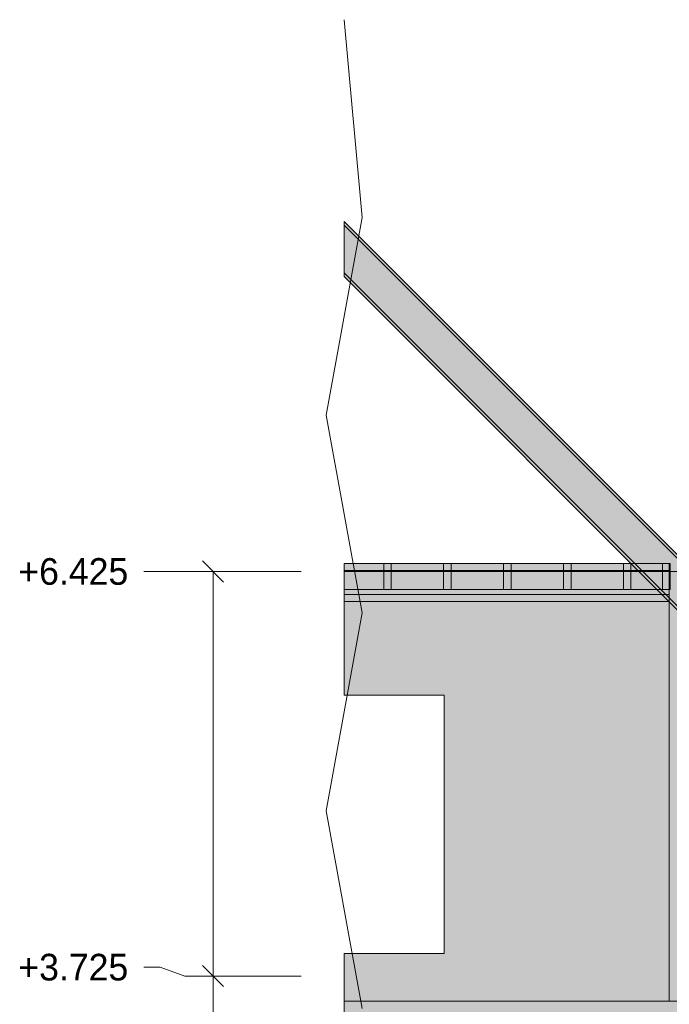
# Model space of a CAD drawing. Header units: millimetres. Extents: x 17 to 413, y 4 to 292.
# Tile 4 of 69: x 70 to 105, y 105 to 158. Entities that reach past the tile are written whole.
import ezdxf

# ---------------------------------------------------------------- set-up
doc = ezdxf.new("R2010")
doc.units = ezdxf.units.MM
for name, color, linetype in [('FILL-WHITE', 7, 'Continuous'), ('LINE-CORE', 7, 'Continuous'), ('LINE-INK', 7, 'Continuous'), ('TEXT-INK', 7, 'Continuous')]:
    doc.layers.add(name, color=color, linetype=linetype)

msp = doc.modelspace()

# ---------------------------------------------------------------- hatches: boundary and pattern name
at = {"layer": 'FILL-WHITE', "true_color": 0xffffff}
h = msp.add_hatch(color=256, dxfattribs=at)
h.dxf.hatch_style = 1
h.paths.add_polyline_path([(108.619, 126.235), (108.521, 126.137), (87.726, 146.932), (87.726, 147.128)])
h = msp.add_hatch(color=256, dxfattribs=at)
h.dxf.hatch_style = 1
h.paths.add_polyline_path([(108.619, 126.235), (108.521, 126.137), (87.726, 146.932), (87.726, 147.128)])
h = msp.add_hatch(color=256, dxfattribs=at)
h.dxf.hatch_style = 1
h.paths.add_polyline_path([(108.619, 126.235), (108.619, 126.235), (108.619, 126.235), (108.619, 126.235), (108.619, 126.235), (108.521, 126.137), (87.726, 146.932), (87.726, 147.128)])
h = msp.add_hatch(color=256, dxfattribs=at)
h.dxf.hatch_style = 1
h.paths.add_polyline_path([(108.619, 126.235), (108.619, 126.235), (108.619, 126.235), (108.619, 126.235), (108.619, 126.235), (108.521, 126.137), (87.726, 146.932), (87.726, 147.128)])
h = msp.add_hatch(color=256, dxfattribs=at)
h.dxf.hatch_style = 1
h.paths.add_polyline_path([(108.619, 126.235), (108.619, 126.235), (108.619, 126.235), (108.619, 126.235), (108.619, 126.235), (108.521, 126.137), (87.726, 146.932), (87.726, 147.128)])
h = msp.add_hatch(color=256, dxfattribs=at)
h.dxf.hatch_style = 1
h.paths.add_polyline_path([(108.619, 126.235), (108.619, 126.235), (108.619, 126.235), (108.619, 126.235), (108.619, 126.235), (108.521, 126.137), (87.726, 146.932), (87.726, 147.128)])
h = msp.add_hatch(color=256, dxfattribs=at)
h.dxf.hatch_style = 1
h.paths.add_polyline_path([(108.521, 126.137), (107.244, 124.86), (87.726, 144.378), (87.726, 146.932)])
h = msp.add_hatch(color=256, dxfattribs=at)
h.dxf.hatch_style = 1
h.paths.add_polyline_path([(108.521, 126.137), (107.244, 124.86), (87.726, 144.378), (87.726, 146.932)])
h = msp.add_hatch(color=256, dxfattribs=at)
h.dxf.hatch_style = 1
h.paths.add_polyline_path([(108.521, 126.137), (108.521, 126.137), (107.244, 124.86), (87.726, 144.378), (87.726, 146.932)])
h = msp.add_hatch(color=256, dxfattribs=at)
h.dxf.hatch_style = 1
h.paths.add_polyline_path([(108.521, 126.137), (108.521, 126.137), (107.244, 124.86), (87.726, 144.378), (87.726, 146.932)])
h = msp.add_hatch(color=256, dxfattribs=at)
h.dxf.hatch_style = 1
h.paths.add_polyline_path([(108.521, 126.137), (108.521, 126.137), (107.244, 124.86), (87.726, 144.378), (87.726, 146.932)])
h = msp.add_hatch(color=256, dxfattribs=at)
h.dxf.hatch_style = 1
h.paths.add_polyline_path([(108.521, 126.137), (108.521, 126.137), (107.244, 124.86), (87.726, 144.378), (87.726, 146.932)])
h = msp.add_hatch(color=256, dxfattribs=at)
h.dxf.hatch_style = 1
h.paths.add_polyline_path([(107.244, 124.86), (107.244, 124.86), (107.244, 124.86), (107.146, 124.762), (87.726, 144.183), (87.726, 144.378)])
h = msp.add_hatch(color=256, dxfattribs=at)
h.dxf.hatch_style = 1
h.paths.add_polyline_path([(107.244, 124.86), (107.244, 124.86), (107.244, 124.86), (107.146, 124.762), (87.726, 144.183), (87.726, 144.378)])
h = msp.add_hatch(color=256, dxfattribs=at)
h.dxf.hatch_style = 1
h.paths.add_polyline_path([(107.244, 124.86), (107.244, 124.86), (107.244, 124.86), (107.244, 124.86), (107.146, 124.762), (87.726, 144.183), (87.726, 144.378)])
h = msp.add_hatch(color=256, dxfattribs=at)
h.dxf.hatch_style = 1
h.paths.add_polyline_path([(107.244, 124.86), (107.244, 124.86), (107.244, 124.86), (107.244, 124.86), (107.146, 124.762), (87.726, 144.183), (87.726, 144.378)])
h = msp.add_hatch(color=256, dxfattribs=at)
h.dxf.hatch_style = 1
h.paths.add_polyline_path([(107.244, 124.86), (107.244, 124.86), (107.244, 124.86), (107.244, 124.86), (107.146, 124.762), (87.726, 144.183), (87.726, 144.378)])
h = msp.add_hatch(color=256, dxfattribs=at)
h.dxf.hatch_style = 1
h.paths.add_polyline_path([(107.244, 124.86), (107.244, 124.86), (107.244, 124.86), (107.244, 124.86), (107.146, 124.762), (87.726, 144.183), (87.726, 144.378)])
h = msp.add_hatch(color=256, dxfattribs=at)
h.dxf.hatch_style = 1
h.paths.add_polyline_path([(105.081, 128.877), (105.081, 128.501), (87.726, 128.501), (87.726, 128.877)])
h = msp.add_hatch(color=256, dxfattribs=at)
h.dxf.hatch_style = 1
h.paths.add_polyline_path([(105.081, 128.877), (105.081, 128.877), (105.081, 128.501), (87.726, 128.501), (87.726, 128.877)])
h = msp.add_hatch(color=256, dxfattribs=at)
h.dxf.hatch_style = 1
h.paths.add_polyline_path([(105.081, 128.877), (105.081, 128.501), (87.726, 128.501), (87.726, 128.877)])
h = msp.add_hatch(color=256, dxfattribs=at)
h.dxf.hatch_style = 1
h.paths.add_polyline_path([(105.081, 128.877), (105.081, 128.877), (105.081, 128.501), (87.726, 128.501), (87.726, 128.877)])
h = msp.add_hatch(color=256, dxfattribs=at)
h.dxf.hatch_style = 1
h.paths.add_polyline_path([(105.081, 128.877), (105.081, 128.501), (87.726, 128.501), (87.726, 128.877)])
h = msp.add_hatch(color=256, dxfattribs=at)
h.dxf.hatch_style = 1
h.paths.add_polyline_path([(105.081, 128.877), (105.081, 128.877), (105.081, 128.501), (87.726, 128.501), (87.726, 128.877)])
h = msp.add_hatch(color=256, dxfattribs=at)
h.dxf.hatch_style = 1
h.paths.add_polyline_path([(105.081, 128.877), (105.081, 128.501), (87.726, 128.501), (87.726, 128.877)])
h = msp.add_hatch(color=256, dxfattribs=at)
h.dxf.hatch_style = 1
h.paths.add_polyline_path([(105.081, 128.877), (105.081, 128.877), (105.081, 128.501), (87.726, 128.501), (87.726, 128.877)])
h = msp.add_hatch(color=256, dxfattribs=at)
h.dxf.hatch_style = 1
h.paths.add_polyline_path([(105.081, 128.877), (105.081, 128.501), (87.726, 128.501), (87.726, 128.877)])
h = msp.add_hatch(color=256, dxfattribs=at)
h.dxf.hatch_style = 1
h.paths.add_polyline_path([(105.081, 128.877), (105.081, 128.877), (105.081, 128.501), (87.726, 128.501), (87.726, 128.877)])
h = msp.add_hatch(color=256, dxfattribs=at)
h.dxf.hatch_style = 1
h.paths.add_polyline_path([(105.081, 128.877), (105.081, 128.501), (87.726, 128.501), (87.726, 128.877)])
h = msp.add_hatch(color=256, dxfattribs=at)
h.dxf.hatch_style = 1
h.paths.add_polyline_path([(105.081, 128.877), (105.081, 128.877), (105.081, 128.501), (87.726, 128.501), (87.726, 128.877)])
h = msp.add_hatch(color=256, dxfattribs=at)
h.dxf.hatch_style = 1
h.paths.add_polyline_path([(105.081, 128.877), (105.081, 128.501), (87.726, 128.501), (87.726, 128.877)])
h = msp.add_hatch(color=256, dxfattribs=at)
h.dxf.hatch_style = 1
h.paths.add_polyline_path([(105.081, 128.877), (105.081, 128.877), (105.081, 128.501), (87.726, 128.501), (87.726, 128.877)])
h = msp.add_hatch(color=256, dxfattribs=at)
h.dxf.hatch_style = 1
h.paths.add_polyline_path([(105.081, 128.877), (105.081, 128.501), (87.726, 128.501), (87.726, 128.877)])
h = msp.add_hatch(color=256, dxfattribs=at)
h.dxf.hatch_style = 1
h.paths.add_polyline_path([(105.081, 128.877), (105.081, 128.877), (105.081, 128.501), (87.726, 128.501), (87.726, 128.877)])
h = msp.add_hatch(color=256, dxfattribs=at)
h.dxf.hatch_style = 1
h.paths.add_polyline_path([(105.081, 128.877), (105.081, 128.501), (87.726, 128.501), (87.726, 128.877)])
h = msp.add_hatch(color=256, dxfattribs=at)
h.dxf.hatch_style = 1
h.paths.add_polyline_path([(105.081, 128.877), (105.081, 128.877), (105.081, 128.501), (87.726, 128.501), (87.726, 128.877)])
h = msp.add_hatch(color=256, dxfattribs=at)
h.dxf.hatch_style = 1
h.paths.add_polyline_path([(105.081, 128.877), (105.081, 128.501), (87.726, 128.501), (87.726, 128.877)])
h = msp.add_hatch(color=256, dxfattribs=at)
h.dxf.hatch_style = 1
h.paths.add_polyline_path([(105.081, 128.877), (105.081, 128.877), (105.081, 128.501), (87.726, 128.501), (87.726, 128.877)])
h = msp.add_hatch(color=256, dxfattribs=at)
h.dxf.hatch_style = 1
h.paths.add_polyline_path([(105.081, 128.877), (105.081, 128.501), (87.726, 128.501), (87.726, 128.877)])
h = msp.add_hatch(color=256, dxfattribs=at)
h.dxf.hatch_style = 1
h.paths.add_polyline_path([(105.081, 128.877), (105.081, 128.877), (105.081, 128.501), (87.726, 128.501), (87.726, 128.877)])
h = msp.add_hatch(color=256, dxfattribs=at)
h.dxf.hatch_style = 1
h.paths.add_polyline_path([(105.081, 128.877), (105.081, 128.501), (87.726, 128.501), (87.726, 128.877)])
h = msp.add_hatch(color=256, dxfattribs=at)
h.dxf.hatch_style = 1
h.paths.add_polyline_path([(105.081, 128.877), (105.081, 128.877), (105.081, 128.501), (87.726, 128.501), (87.726, 128.877)])
h = msp.add_hatch(color=256, dxfattribs=at)
h.dxf.hatch_style = 1
h.paths.add_polyline_path([(105.081, 128.877), (105.081, 128.501), (87.726, 128.501), (87.726, 128.877)])
h = msp.add_hatch(color=256, dxfattribs=at)
h.dxf.hatch_style = 1
h.paths.add_polyline_path([(105.081, 128.877), (105.081, 128.877), (105.081, 128.501), (87.726, 128.501), (87.726, 128.877)])
h = msp.add_hatch(color=256, dxfattribs=at)
h.dxf.hatch_style = 1
h.paths.add_polyline_path([(105.081, 128.877), (105.081, 128.501), (87.726, 128.501), (87.726, 128.877)])
h = msp.add_hatch(color=256, dxfattribs=at)
h.dxf.hatch_style = 1
h.paths.add_polyline_path([(105.081, 128.877), (105.081, 128.877), (105.081, 128.501), (87.726, 128.501), (87.726, 128.877)])
h = msp.add_hatch(color=256, dxfattribs=at)
h.dxf.hatch_style = 1
h.paths.add_polyline_path([(105.081, 128.877), (105.081, 128.501), (87.726, 128.501), (87.726, 128.877)])
h = msp.add_hatch(color=256, dxfattribs=at)
h.dxf.hatch_style = 1
h.paths.add_polyline_path([(105.081, 128.877), (105.081, 128.877), (105.081, 128.501), (87.726, 128.501), (87.726, 128.877)])
h = msp.add_hatch(color=256, dxfattribs=at)
h.dxf.hatch_style = 1
h.paths.add_polyline_path([(105.081, 128.877), (105.081, 128.501), (87.726, 128.501), (87.726, 128.877)])
h = msp.add_hatch(color=256, dxfattribs=at)
h.dxf.hatch_style = 1
h.paths.add_polyline_path([(105.081, 128.877), (105.081, 128.877), (105.081, 128.501), (87.726, 128.501), (87.726, 128.877)])
h = msp.add_hatch(color=256, dxfattribs=at)
h.dxf.hatch_style = 1
h.paths.add_polyline_path([(105.081, 128.877), (105.081, 128.501), (87.726, 128.501), (87.726, 128.877)])
h = msp.add_hatch(color=256, dxfattribs=at)
h.dxf.hatch_style = 1
h.paths.add_polyline_path([(105.081, 128.877), (105.081, 128.877), (105.081, 128.501), (87.726, 128.501), (87.726, 128.877)])
h = msp.add_hatch(color=256, dxfattribs=at)
h.dxf.hatch_style = 1
h.paths.add_polyline_path([(105.081, 128.877), (105.081, 128.501), (87.726, 128.501), (87.726, 128.877)])
h = msp.add_hatch(color=256, dxfattribs=at)
h.dxf.hatch_style = 1
h.paths.add_polyline_path([(105.081, 128.877), (105.081, 128.877), (105.081, 128.501), (87.726, 128.501), (87.726, 128.877)])
h = msp.add_hatch(color=256, dxfattribs=at)
h.dxf.hatch_style = 1
h.paths.add_polyline_path([(105.081, 128.877), (105.081, 128.501), (87.726, 128.501), (87.726, 128.877)])
h = msp.add_hatch(color=256, dxfattribs=at)
h.dxf.hatch_style = 1
h.paths.add_polyline_path([(105.081, 128.877), (105.081, 128.877), (105.081, 128.501), (87.726, 128.501), (87.726, 128.877)])
h = msp.add_hatch(color=256, dxfattribs=at)
h.dxf.hatch_style = 1
h.paths.add_polyline_path([(105.081, 128.877), (105.081, 128.501), (87.726, 128.501), (87.726, 128.877)])
h = msp.add_hatch(color=256, dxfattribs=at)
h.dxf.hatch_style = 1
h.paths.add_polyline_path([(105.081, 128.877), (105.081, 128.877), (105.081, 128.501), (87.726, 128.501), (87.726, 128.877)])
h = msp.add_hatch(color=256, dxfattribs=at)
h.dxf.hatch_style = 1
h.paths.add_polyline_path([(105.081, 128.877), (105.081, 127.477), (87.726, 127.477), (87.726, 128.877)])
h = msp.add_hatch(color=256, dxfattribs=at)
h.dxf.hatch_style = 1
h.paths.add_polyline_path([(105.081, 128.877), (105.081, 127.477), (87.726, 127.477), (87.726, 128.877)])
h = msp.add_hatch(color=256, dxfattribs=at)
h.dxf.hatch_style = 1
h.paths.add_polyline_path([(105.081, 128.877), (105.081, 127.477), (87.726, 127.477), (87.726, 128.877)])
h = msp.add_hatch(color=256, dxfattribs=at)
h.dxf.hatch_style = 1
h.paths.add_polyline_path([(105.081, 128.877), (105.081, 127.477), (87.726, 127.477), (87.726, 128.877)])
h = msp.add_hatch(color=256, dxfattribs=at)
h.dxf.hatch_style = 1
h.paths.add_polyline_path([(90.234, 128.877), (90.234, 127.477), (89.834, 127.477), (89.834, 128.877)])
h = msp.add_hatch(color=256, dxfattribs=at)
h.dxf.hatch_style = 1
h.paths.add_polyline_path([(89.834, 128.877), (90.234, 128.877), (90.234, 127.477), (89.834, 127.477)])
h = msp.add_hatch(color=256, dxfattribs=at)
h.dxf.hatch_style = 1
h.paths.add_polyline_path([(93.434, 128.877), (93.434, 127.477), (93.034, 127.477), (93.034, 128.877)])
h = msp.add_hatch(color=256, dxfattribs=at)
h.dxf.hatch_style = 1
h.paths.add_polyline_path([(93.034, 128.877), (93.434, 128.877), (93.434, 127.477), (93.034, 127.477)])
h = msp.add_hatch(color=256, dxfattribs=at)
h.dxf.hatch_style = 1
h.paths.add_polyline_path([(96.634, 128.877), (96.634, 127.477), (96.234, 127.477), (96.234, 128.877)])
h = msp.add_hatch(color=256, dxfattribs=at)
h.dxf.hatch_style = 1
h.paths.add_polyline_path([(96.234, 128.877), (96.634, 128.877), (96.634, 127.477), (96.234, 127.477)])
h = msp.add_hatch(color=256, dxfattribs=at)
h.dxf.hatch_style = 1
h.paths.add_polyline_path([(99.834, 128.877), (99.834, 127.477), (99.434, 127.477), (99.434, 128.877)])
h = msp.add_hatch(color=256, dxfattribs=at)
h.dxf.hatch_style = 1
h.paths.add_polyline_path([(99.434, 128.877), (99.834, 128.877), (99.834, 127.477), (99.434, 127.477)])
h = msp.add_hatch(color=256, dxfattribs=at)
h.dxf.hatch_style = 1
h.paths.add_polyline_path([(103.034, 128.877), (103.034, 127.477), (102.634, 127.477), (102.634, 128.877)])
h = msp.add_hatch(color=256, dxfattribs=at)
h.dxf.hatch_style = 1
h.paths.add_polyline_path([(102.634, 128.877), (103.034, 128.877), (103.034, 127.477), (102.634, 127.477)])
h = msp.add_hatch(color=256, dxfattribs=at)
h.dxf.hatch_style = 1
h.paths.add_polyline_path([(105.122, 128.877), (105.122, 127.477), (104.722, 127.477), (104.722, 128.877)])
h = msp.add_hatch(color=256, dxfattribs=at)
h.dxf.hatch_style = 1
h.paths.add_polyline_path([(104.722, 128.877), (105.122, 128.877), (105.122, 127.477), (104.722, 127.477)])
h = msp.add_hatch(color=256, dxfattribs=at)
h.dxf.hatch_style = 1
h.paths.add_polyline_path([(105.081, 128.501), (105.081, 127.221), (87.726, 127.221), (87.726, 128.501)])
h = msp.add_hatch(color=256, dxfattribs=at)
h.dxf.hatch_style = 1
h.paths.add_polyline_path([(105.081, 128.501), (105.081, 127.221), (87.726, 127.221), (87.726, 128.501)])
h = msp.add_hatch(color=256, dxfattribs=at)
h.dxf.hatch_style = 1
h.paths.add_polyline_path([(105.081, 128.501), (105.081, 127.221), (87.726, 127.221), (87.726, 128.501)])
h = msp.add_hatch(color=256, dxfattribs=at)
h.dxf.hatch_style = 1
h.paths.add_polyline_path([(105.081, 128.501), (105.081, 127.221), (87.726, 127.221), (87.726, 128.501)])
h = msp.add_hatch(color=256, dxfattribs=at)
h.dxf.hatch_style = 1
h.paths.add_polyline_path([(105.081, 128.501), (105.081, 127.221), (87.726, 127.221), (87.726, 128.501)])
h = msp.add_hatch(color=256, dxfattribs=at)
h.dxf.hatch_style = 1
h.paths.add_polyline_path([(105.081, 128.501), (105.081, 127.221), (87.726, 127.221), (87.726, 128.501)])
h = msp.add_hatch(color=256, dxfattribs=at)
h.dxf.hatch_style = 1
h.paths.add_polyline_path([(105.081, 128.501), (105.081, 127.221), (87.726, 127.221), (87.726, 128.501)])
h = msp.add_hatch(color=256, dxfattribs=at)
h.dxf.hatch_style = 1
h.paths.add_polyline_path([(105.081, 128.501), (105.081, 127.221), (87.726, 127.221), (87.726, 128.501)])
h = msp.add_hatch(color=256, dxfattribs=at)
h.dxf.hatch_style = 1
h.paths.add_polyline_path([(105.081, 128.501), (105.081, 127.221), (87.726, 127.221), (87.726, 128.501)])
h = msp.add_hatch(color=256, dxfattribs=at)
h.dxf.hatch_style = 1
h.paths.add_polyline_path([(105.081, 128.501), (105.081, 127.221), (87.726, 127.221), (87.726, 128.501)])
h = msp.add_hatch(color=256, dxfattribs=at)
h.dxf.hatch_style = 1
h.paths.add_polyline_path([(105.081, 128.501), (105.081, 127.221), (87.726, 127.221), (87.726, 128.501)])
h = msp.add_hatch(color=256, dxfattribs=at)
h.dxf.hatch_style = 1
h.paths.add_polyline_path([(105.081, 128.501), (105.081, 127.221), (87.726, 127.221), (87.726, 128.501)])
h = msp.add_hatch(color=256, dxfattribs=at)
h.dxf.hatch_style = 1
h.paths.add_polyline_path([(105.081, 128.501), (105.081, 127.221), (87.726, 127.221), (87.726, 128.501)])
h = msp.add_hatch(color=256, dxfattribs=at)
h.dxf.hatch_style = 1
h.paths.add_polyline_path([(105.081, 128.501), (105.081, 127.221), (87.726, 127.221), (87.726, 128.501)])
h = msp.add_hatch(color=256, dxfattribs=at)
h.dxf.hatch_style = 1
h.paths.add_polyline_path([(105.081, 128.501), (105.081, 127.221), (87.726, 127.221), (87.726, 128.501)])
h = msp.add_hatch(color=256, dxfattribs=at)
h.dxf.hatch_style = 1
h.paths.add_polyline_path([(105.081, 128.501), (105.081, 127.221), (87.726, 127.221), (87.726, 128.501)])
h = msp.add_hatch(color=256, dxfattribs=at)
h.dxf.hatch_style = 1
h.paths.add_polyline_path([(105.081, 128.501), (105.081, 127.221), (87.726, 127.221), (87.726, 128.501)])
h = msp.add_hatch(color=256, dxfattribs=at)
h.dxf.hatch_style = 1
h.paths.add_polyline_path([(105.081, 128.501), (105.081, 127.221), (87.726, 127.221), (87.726, 128.501)])
h = msp.add_hatch(color=256, dxfattribs=at)
h.dxf.hatch_style = 1
h.paths.add_polyline_path([(105.081, 128.501), (105.081, 127.221), (87.726, 127.221), (87.726, 128.501)])
h = msp.add_hatch(color=256, dxfattribs=at)
h.dxf.hatch_style = 1
h.paths.add_polyline_path([(105.081, 128.501), (105.081, 127.221), (87.726, 127.221), (87.726, 128.501)])
h = msp.add_hatch(color=256, dxfattribs=at)
h.dxf.hatch_style = 1
h.paths.add_polyline_path([(105.081, 128.501), (105.081, 127.221), (87.726, 127.221), (87.726, 128.501)])
h = msp.add_hatch(color=256, dxfattribs=at)
h.dxf.hatch_style = 1
h.paths.add_polyline_path([(105.081, 128.501), (105.081, 127.221), (87.726, 127.221), (87.726, 128.501)])
h = msp.add_hatch(color=256, dxfattribs=at)
h.dxf.hatch_style = 1
h.paths.add_polyline_path([(105.081, 128.501), (105.081, 127.221), (87.726, 127.221), (87.726, 128.501)])
h = msp.add_hatch(color=256, dxfattribs=at)
h.dxf.hatch_style = 1
h.paths.add_polyline_path([(105.081, 128.501), (105.081, 127.221), (87.726, 127.221), (87.726, 128.501)])
h = msp.add_hatch(color=256, dxfattribs=at)
h.dxf.hatch_style = 1
h.paths.add_polyline_path([(105.081, 128.501), (105.081, 127.221), (87.726, 127.221), (87.726, 128.501)])
h = msp.add_hatch(color=256, dxfattribs=at)
h.dxf.hatch_style = 1
h.paths.add_polyline_path([(105.081, 128.501), (105.081, 127.221), (87.726, 127.221), (87.726, 128.501)])
h = msp.add_hatch(color=256, dxfattribs=at)
h.dxf.hatch_style = 1
h.paths.add_polyline_path([(105.081, 128.501), (105.081, 127.221), (87.726, 127.221), (87.726, 128.501)])
h = msp.add_hatch(color=256, dxfattribs=at)
h.dxf.hatch_style = 1
h.paths.add_polyline_path([(105.081, 128.501), (105.081, 127.221), (87.726, 127.221), (87.726, 128.501)])
h = msp.add_hatch(color=256, dxfattribs=at)
h.dxf.hatch_style = 1
h.paths.add_polyline_path([(105.081, 128.501), (105.081, 127.221), (87.726, 127.221), (87.726, 128.501)])
h = msp.add_hatch(color=256, dxfattribs=at)
h.dxf.hatch_style = 1
h.paths.add_polyline_path([(105.081, 128.501), (105.081, 127.221), (87.726, 127.221), (87.726, 128.501)])
h = msp.add_hatch(color=256, dxfattribs=at)
h.dxf.hatch_style = 1
h.paths.add_polyline_path([(105.081, 128.501), (105.081, 127.221), (87.726, 127.221), (87.726, 128.501)])
h = msp.add_hatch(color=256, dxfattribs=at)
h.dxf.hatch_style = 1
h.paths.add_polyline_path([(105.081, 128.501), (105.081, 127.221), (87.726, 127.221), (87.726, 128.501)])
h = msp.add_hatch(color=256, dxfattribs=at)
h.dxf.hatch_style = 1
h.paths.add_polyline_path([(105.081, 128.501), (105.081, 127.221), (87.726, 127.221), (87.726, 128.501)])
h = msp.add_hatch(color=256, dxfattribs=at)
h.dxf.hatch_style = 1
h.paths.add_polyline_path([(105.081, 128.501), (105.081, 127.221), (87.726, 127.221), (87.726, 128.501)])
h = msp.add_hatch(color=256, dxfattribs=at)
h.dxf.hatch_style = 1
h.paths.add_polyline_path([(105.081, 128.501), (105.081, 127.221), (87.726, 127.221), (87.726, 128.501)])
h = msp.add_hatch(color=256, dxfattribs=at)
h.dxf.hatch_style = 1
h.paths.add_polyline_path([(105.081, 128.501), (105.081, 127.221), (87.726, 127.221), (87.726, 128.501)])
h = msp.add_hatch(color=256, dxfattribs=at)
h.dxf.hatch_style = 1
h.paths.add_polyline_path([(105.081, 128.501), (105.081, 127.221), (87.726, 127.221), (87.726, 128.501)])
h = msp.add_hatch(color=256, dxfattribs=at)
h.dxf.hatch_style = 1
h.paths.add_polyline_path([(105.081, 128.501), (105.081, 127.221), (87.726, 127.221), (87.726, 128.501)])
h = msp.add_hatch(color=256, dxfattribs=at)
h.dxf.hatch_style = 1
h.paths.add_polyline_path([(105.081, 128.501), (105.081, 127.221), (87.726, 127.221), (87.726, 128.501)])
h = msp.add_hatch(color=256, dxfattribs=at)
h.dxf.hatch_style = 1
h.paths.add_polyline_path([(105.081, 128.501), (105.081, 127.221), (87.726, 127.221), (87.726, 128.501)])
h = msp.add_hatch(color=256, dxfattribs=at)
h.dxf.hatch_style = 1
h.paths.add_polyline_path([(105.079, 128.445), (105.079, 105.505), (87.726, 105.505), (87.726, 108.045), (93.066, 108.045), (93.066, 121.849), (87.726, 121.849), (87.726, 128.445)])
h = msp.add_hatch(color=256, dxfattribs=at)
h.dxf.hatch_style = 1
h.paths.add_polyline_path([(105.079, 128.445), (105.079, 105.505), (87.726, 105.505), (87.726, 108.045), (93.066, 108.045), (93.066, 121.849), (87.726, 121.849), (87.726, 128.445)])
h = msp.add_hatch(color=256, dxfattribs=at)
h.dxf.hatch_style = 1
h.paths.add_polyline_path([(107.926, 128.445), (107.926, 105.505), (107.926, 105.505), (105.079, 105.505), (105.079, 128.445), (105.079, 128.445)])
h = msp.add_hatch(color=256, dxfattribs=at)
h.dxf.hatch_style = 1
h.paths.add_polyline_path([(105.081, 128.445), (107.926, 128.445), (107.926, 128.445), (107.926, 105.505), (105.081, 105.505), (105.08, 105.493), (105.079, 105.493), (105.079, 128.445)])
h = msp.add_hatch(color=256, dxfattribs=at)
h.dxf.hatch_style = 1
h.paths.add_polyline_path([(105.081, 127.221), (105.081, 126.845), (87.726, 126.845), (87.726, 127.221)])
h = msp.add_hatch(color=256, dxfattribs=at)
h.dxf.hatch_style = 1
h.paths.add_polyline_path([(105.081, 127.221), (105.081, 127.221), (105.081, 126.845), (87.726, 126.845), (87.726, 127.221)])
h = msp.add_hatch(color=256, dxfattribs=at)
h.dxf.hatch_style = 1
h.paths.add_polyline_path([(105.081, 127.221), (105.081, 126.845), (87.726, 126.845), (87.726, 127.221)])
h = msp.add_hatch(color=256, dxfattribs=at)
h.dxf.hatch_style = 1
h.paths.add_polyline_path([(105.081, 127.221), (105.081, 127.221), (105.081, 126.845), (87.726, 126.845), (87.726, 127.221)])
h = msp.add_hatch(color=256, dxfattribs=at)
h.dxf.hatch_style = 1
h.paths.add_polyline_path([(105.081, 127.221), (105.081, 126.845), (87.726, 126.845), (87.726, 127.221)])
h = msp.add_hatch(color=256, dxfattribs=at)
h.dxf.hatch_style = 1
h.paths.add_polyline_path([(105.081, 127.221), (105.081, 127.221), (105.081, 126.845), (87.726, 126.845), (87.726, 127.221)])
h = msp.add_hatch(color=256, dxfattribs=at)
h.dxf.hatch_style = 1
h.paths.add_polyline_path([(105.081, 127.221), (105.081, 126.845), (87.726, 126.845), (87.726, 127.221)])
h = msp.add_hatch(color=256, dxfattribs=at)
h.dxf.hatch_style = 1
h.paths.add_polyline_path([(105.081, 127.221), (105.081, 127.221), (105.081, 126.845), (87.726, 126.845), (87.726, 127.221)])
h = msp.add_hatch(color=256, dxfattribs=at)
h.dxf.hatch_style = 1
h.paths.add_polyline_path([(105.081, 127.221), (105.081, 126.845), (87.726, 126.845), (87.726, 127.221)])
h = msp.add_hatch(color=256, dxfattribs=at)
h.dxf.hatch_style = 1
h.paths.add_polyline_path([(105.081, 127.221), (105.081, 127.221), (105.081, 126.845), (87.726, 126.845), (87.726, 127.221)])
h = msp.add_hatch(color=256, dxfattribs=at)
h.dxf.hatch_style = 1
h.paths.add_polyline_path([(105.081, 127.221), (105.081, 126.845), (87.726, 126.845), (87.726, 127.221)])
h = msp.add_hatch(color=256, dxfattribs=at)
h.dxf.hatch_style = 1
h.paths.add_polyline_path([(105.081, 127.221), (105.081, 127.221), (105.081, 126.845), (87.726, 126.845), (87.726, 127.221)])
h = msp.add_hatch(color=256, dxfattribs=at)
h.dxf.hatch_style = 1
h.paths.add_polyline_path([(105.081, 127.221), (105.081, 126.845), (87.726, 126.845), (87.726, 127.221)])
h = msp.add_hatch(color=256, dxfattribs=at)
h.dxf.hatch_style = 1
h.paths.add_polyline_path([(105.081, 127.221), (105.081, 127.221), (105.081, 126.845), (87.726, 126.845), (87.726, 127.221)])
h = msp.add_hatch(color=256, dxfattribs=at)
h.dxf.hatch_style = 1
h.paths.add_polyline_path([(105.081, 127.221), (105.081, 126.845), (87.726, 126.845), (87.726, 127.221)])
h = msp.add_hatch(color=256, dxfattribs=at)
h.dxf.hatch_style = 1
h.paths.add_polyline_path([(105.081, 127.221), (105.081, 127.221), (105.081, 126.845), (87.726, 126.845), (87.726, 127.221)])
h = msp.add_hatch(color=256, dxfattribs=at)
h.dxf.hatch_style = 1
h.paths.add_polyline_path([(105.081, 127.221), (105.081, 126.845), (87.726, 126.845), (87.726, 127.221)])
h = msp.add_hatch(color=256, dxfattribs=at)
h.dxf.hatch_style = 1
h.paths.add_polyline_path([(105.081, 127.221), (105.081, 127.221), (105.081, 126.845), (87.726, 126.845), (87.726, 127.221)])
h = msp.add_hatch(color=256, dxfattribs=at)
h.dxf.hatch_style = 1
h.paths.add_polyline_path([(105.081, 127.221), (105.081, 126.845), (87.726, 126.845), (87.726, 127.221)])
h = msp.add_hatch(color=256, dxfattribs=at)
h.dxf.hatch_style = 1
h.paths.add_polyline_path([(105.081, 127.221), (105.081, 127.221), (105.081, 126.845), (87.726, 126.845), (87.726, 127.221)])
h = msp.add_hatch(color=256, dxfattribs=at)
h.dxf.hatch_style = 1
h.paths.add_polyline_path([(105.081, 127.221), (105.081, 126.845), (87.726, 126.845), (87.726, 127.221)])
h = msp.add_hatch(color=256, dxfattribs=at)
h.dxf.hatch_style = 1
h.paths.add_polyline_path([(105.081, 127.221), (105.081, 127.221), (105.081, 126.845), (87.726, 126.845), (87.726, 127.221)])
h = msp.add_hatch(color=256, dxfattribs=at)
h.dxf.hatch_style = 1
h.paths.add_polyline_path([(105.081, 127.221), (105.081, 126.845), (87.726, 126.845), (87.726, 127.221)])
h = msp.add_hatch(color=256, dxfattribs=at)
h.dxf.hatch_style = 1
h.paths.add_polyline_path([(105.081, 127.221), (105.081, 127.221), (105.081, 126.845), (87.726, 126.845), (87.726, 127.221)])
h = msp.add_hatch(color=256, dxfattribs=at)
h.dxf.hatch_style = 1
h.paths.add_polyline_path([(105.081, 127.221), (105.081, 126.845), (87.726, 126.845), (87.726, 127.221)])
h = msp.add_hatch(color=256, dxfattribs=at)
h.dxf.hatch_style = 1
h.paths.add_polyline_path([(105.081, 127.221), (105.081, 127.221), (105.081, 126.845), (87.726, 126.845), (87.726, 127.221)])
h = msp.add_hatch(color=256, dxfattribs=at)
h.dxf.hatch_style = 1
h.paths.add_polyline_path([(105.081, 127.221), (105.081, 126.845), (87.726, 126.845), (87.726, 127.221)])
h = msp.add_hatch(color=256, dxfattribs=at)
h.dxf.hatch_style = 1
h.paths.add_polyline_path([(105.081, 127.221), (105.081, 127.221), (105.081, 126.845), (87.726, 126.845), (87.726, 127.221)])
h = msp.add_hatch(color=256, dxfattribs=at)
h.dxf.hatch_style = 1
h.paths.add_polyline_path([(105.081, 127.221), (105.081, 126.845), (87.726, 126.845), (87.726, 127.221)])
h = msp.add_hatch(color=256, dxfattribs=at)
h.dxf.hatch_style = 1
h.paths.add_polyline_path([(105.081, 127.221), (105.081, 127.221), (105.081, 126.845), (87.726, 126.845), (87.726, 127.221)])
h = msp.add_hatch(color=256, dxfattribs=at)
h.dxf.hatch_style = 1
h.paths.add_polyline_path([(105.081, 127.221), (105.081, 126.845), (87.726, 126.845), (87.726, 127.221)])
h = msp.add_hatch(color=256, dxfattribs=at)
h.dxf.hatch_style = 1
h.paths.add_polyline_path([(105.081, 127.221), (105.081, 127.221), (105.081, 126.845), (87.726, 126.845), (87.726, 127.221)])
h = msp.add_hatch(color=256, dxfattribs=at)
h.dxf.hatch_style = 1
h.paths.add_polyline_path([(105.081, 127.221), (105.081, 126.845), (87.726, 126.845), (87.726, 127.221)])
h = msp.add_hatch(color=256, dxfattribs=at)
h.dxf.hatch_style = 1
h.paths.add_polyline_path([(105.081, 127.221), (105.081, 127.221), (105.081, 126.845), (87.726, 126.845), (87.726, 127.221)])
h = msp.add_hatch(color=256, dxfattribs=at)
h.dxf.hatch_style = 1
h.paths.add_polyline_path([(105.081, 127.221), (105.081, 126.845), (87.726, 126.845), (87.726, 127.221)])
h = msp.add_hatch(color=256, dxfattribs=at)
h.dxf.hatch_style = 1
h.paths.add_polyline_path([(105.081, 127.221), (105.081, 127.221), (105.081, 126.845), (87.726, 126.845), (87.726, 127.221)])
h = msp.add_hatch(color=256, dxfattribs=at)
h.dxf.hatch_style = 1
h.paths.add_polyline_path([(105.081, 127.221), (105.081, 126.845), (87.726, 126.845), (87.726, 127.221)])
h = msp.add_hatch(color=256, dxfattribs=at)
h.dxf.hatch_style = 1
h.paths.add_polyline_path([(105.081, 127.221), (105.081, 127.221), (105.081, 126.845), (87.726, 126.845), (87.726, 127.221)])
h = msp.add_hatch(color=256, dxfattribs=at)
h.dxf.hatch_style = 1
h.paths.add_polyline_path([(105.081, 127.221), (105.081, 126.845), (87.726, 126.845), (87.726, 127.221)])
h = msp.add_hatch(color=256, dxfattribs=at)
h.dxf.hatch_style = 1
h.paths.add_polyline_path([(105.081, 127.221), (105.081, 127.221), (105.081, 126.845), (87.726, 126.845), (87.726, 127.221)])
h = msp.add_hatch(color=256, dxfattribs=at)
h.dxf.hatch_style = 1
h.paths.add_polyline_path([(106.165, 105.505), (106.165, 105.505), (106.165, 105.505), (106.165, 76.245), (100.266, 76.245), (100.266, 99.649), (87.726, 99.649), (87.726, 105.505)])
h = msp.add_hatch(color=256, dxfattribs=at)
h.dxf.hatch_style = 1
h.paths.add_polyline_path([(106.165, 105.505), (106.165, 103.855), (87.726, 103.855), (87.726, 105.505)])
h = msp.add_hatch(color=256, dxfattribs=at)
h.dxf.hatch_style = 1
h.paths.add_polyline_path([(105.092, 105.504), (105.092, 105.504), (105.079, 105.505), (105.079, 105.505)])

# ---------------------------------------------------------------- linework, layer by layer
at = {"layer": 'LINE-CORE', "lineweight": 5}
for points in [[(108.619, 126.235), (108.521, 126.137), (87.726, 146.932), (87.726, 147.128)], [(108.619, 126.235), (108.521, 126.137), (87.726, 146.932), (87.726, 147.128)], [(108.619, 126.235), (108.619, 126.235), (108.619, 126.235), (108.619, 126.235), (108.619, 126.235), (108.521, 126.137), (87.726, 146.932), (87.726, 147.128)], [(108.619, 126.235), (108.619, 126.235), (108.619, 126.235), (108.619, 126.235), (108.619, 126.235), (108.521, 126.137), (87.726, 146.932), (87.726, 147.128)], [(108.619, 126.235), (108.619, 126.235), (108.619, 126.235), (108.619, 126.235), (108.619, 126.235), (108.521, 126.137), (87.726, 146.932), (87.726, 147.128)], [(108.619, 126.235), (108.619, 126.235), (108.619, 126.235), (108.619, 126.235), (108.619, 126.235), (108.521, 126.137), (87.726, 146.932), (87.726, 147.128)], [(108.521, 126.137), (107.244, 124.86), (87.726, 144.378), (87.726, 146.932)], [(108.521, 126.137), (107.244, 124.86), (87.726, 144.378), (87.726, 146.932)], [(108.521, 126.137), (108.521, 126.137), (107.244, 124.86), (87.726, 144.378), (87.726, 146.932)], [(108.521, 126.137), (108.521, 126.137), (107.244, 124.86), (87.726, 144.378), (87.726, 146.932)], [(108.521, 126.137), (108.521, 126.137), (107.244, 124.86), (87.726, 144.378), (87.726, 146.932)], [(108.521, 126.137), (108.521, 126.137), (107.244, 124.86), (87.726, 144.378), (87.726, 146.932)], [(107.244, 124.86), (107.244, 124.86), (107.244, 124.86), (107.146, 124.762), (87.726, 144.183), (87.726, 144.378)], [(107.244, 124.86), (107.244, 124.86), (107.244, 124.86), (107.146, 124.762), (87.726, 144.183), (87.726, 144.378)], [(107.244, 124.86), (107.244, 124.86), (107.244, 124.86), (107.244, 124.86), (107.146, 124.762), (87.726, 144.183), (87.726, 144.378)], [(107.244, 124.86), (107.244, 124.86), (107.244, 124.86), (107.244, 124.86), (107.146, 124.762), (87.726, 144.183), (87.726, 144.378)], [(107.244, 124.86), (107.244, 124.86), (107.244, 124.86), (107.244, 124.86), (107.146, 124.762), (87.726, 144.183), (87.726, 144.378)], [(107.244, 124.86), (107.244, 124.86), (107.244, 124.86), (107.244, 124.86), (107.146, 124.762), (87.726, 144.183), (87.726, 144.378)], [(105.081, 128.877), (105.081, 128.501), (87.726, 128.501), (87.726, 128.877)], [(105.081, 128.877), (105.081, 128.877), (105.081, 128.501), (87.726, 128.501), (87.726, 128.877)], [(105.081, 128.877), (105.081, 128.501), (87.726, 128.501), (87.726, 128.877)], [(105.081, 128.877), (105.081, 128.877), (105.081, 128.501), (87.726, 128.501), (87.726, 128.877)], [(105.081, 128.877), (105.081, 128.501), (87.726, 128.501), (87.726, 128.877)], [(105.081, 128.877), (105.081, 128.877), (105.081, 128.501), (87.726, 128.501), (87.726, 128.877)], [(105.081, 128.877), (105.081, 128.501), (87.726, 128.501), (87.726, 128.877)], [(105.081, 128.877), (105.081, 128.877), (105.081, 128.501), (87.726, 128.501), (87.726, 128.877)], [(105.081, 128.877), (105.081, 128.501), (87.726, 128.501), (87.726, 128.877)], [(105.081, 128.877), (105.081, 128.877), (105.081, 128.501), (87.726, 128.501), (87.726, 128.877)], [(105.081, 128.877), (105.081, 128.501), (87.726, 128.501), (87.726, 128.877)], [(105.081, 128.877), (105.081, 128.877), (105.081, 128.501), (87.726, 128.501), (87.726, 128.877)], [(105.081, 128.877), (105.081, 128.501), (87.726, 128.501), (87.726, 128.877)], [(105.081, 128.877), (105.081, 128.877), (105.081, 128.501), (87.726, 128.501), (87.726, 128.877)], [(105.081, 128.877), (105.081, 128.501), (87.726, 128.501), (87.726, 128.877)], [(105.081, 128.877), (105.081, 128.877), (105.081, 128.501), (87.726, 128.501), (87.726, 128.877)], [(105.081, 128.877), (105.081, 128.501), (87.726, 128.501), (87.726, 128.877)], [(105.081, 128.877), (105.081, 128.877), (105.081, 128.501), (87.726, 128.501), (87.726, 128.877)], [(105.081, 128.877), (105.081, 128.501), (87.726, 128.501), (87.726, 128.877)], [(105.081, 128.877), (105.081, 128.877), (105.081, 128.501), (87.726, 128.501), (87.726, 128.877)], [(105.081, 128.877), (105.081, 128.501), (87.726, 128.501), (87.726, 128.877)], [(105.081, 128.877), (105.081, 128.877), (105.081, 128.501), (87.726, 128.501), (87.726, 128.877)], [(105.081, 128.877), (105.081, 128.501), (87.726, 128.501), (87.726, 128.877)], [(105.081, 128.877), (105.081, 128.877), (105.081, 128.501), (87.726, 128.501), (87.726, 128.877)], [(105.081, 128.877), (105.081, 128.501), (87.726, 128.501), (87.726, 128.877)], [(105.081, 128.877), (105.081, 128.877), (105.081, 128.501), (87.726, 128.501), (87.726, 128.877)], [(105.081, 128.877), (105.081, 128.501), (87.726, 128.501), (87.726, 128.877)], [(105.081, 128.877), (105.081, 128.877), (105.081, 128.501), (87.726, 128.501), (87.726, 128.877)], [(105.081, 128.877), (105.081, 128.501), (87.726, 128.501), (87.726, 128.877)], [(105.081, 128.877), (105.081, 128.877), (105.081, 128.501), (87.726, 128.501), (87.726, 128.877)], [(105.081, 128.877), (105.081, 128.501), (87.726, 128.501), (87.726, 128.877)], [(105.081, 128.877), (105.081, 128.877), (105.081, 128.501), (87.726, 128.501), (87.726, 128.877)], [(105.081, 128.877), (105.081, 128.501), (87.726, 128.501), (87.726, 128.877)], [(105.081, 128.877), (105.081, 128.877), (105.081, 128.501), (87.726, 128.501), (87.726, 128.877)], [(105.081, 128.877), (105.081, 128.501), (87.726, 128.501), (87.726, 128.877)], [(105.081, 128.877), (105.081, 128.877), (105.081, 128.501), (87.726, 128.501), (87.726, 128.877)], [(105.081, 128.877), (105.081, 128.501), (87.726, 128.501), (87.726, 128.877)], [(105.081, 128.877), (105.081, 128.877), (105.081, 128.501), (87.726, 128.501), (87.726, 128.877)], [(105.081, 128.877), (105.081, 128.501), (87.726, 128.501), (87.726, 128.877)], [(105.081, 128.877), (105.081, 128.877), (105.081, 128.501), (87.726, 128.501), (87.726, 128.877)], [(105.081, 128.877), (105.081, 127.477), (87.726, 127.477), (87.726, 128.877)], [(105.081, 128.877), (105.081, 127.477), (87.726, 127.477), (87.726, 128.877)], [(105.081, 128.877), (105.081, 127.477), (87.726, 127.477), (87.726, 128.877)], [(105.081, 128.877), (105.081, 127.477), (87.726, 127.477), (87.726, 128.877)], [(90.234, 128.877), (90.234, 127.477), (89.834, 127.477), (89.834, 128.877)], [(89.834, 128.877), (90.234, 128.877), (90.234, 127.477), (89.834, 127.477)], [(93.434, 128.877), (93.434, 127.477), (93.034, 127.477), (93.034, 128.877)], [(93.034, 128.877), (93.434, 128.877), (93.434, 127.477), (93.034, 127.477)], [(96.634, 128.877), (96.634, 127.477), (96.234, 127.477), (96.234, 128.877)], [(96.234, 128.877), (96.634, 128.877), (96.634, 127.477), (96.234, 127.477)], [(99.834, 128.877), (99.834, 127.477), (99.434, 127.477), (99.434, 128.877)], [(99.434, 128.877), (99.834, 128.877), (99.834, 127.477), (99.434, 127.477)], [(103.034, 128.877), (103.034, 127.477), (102.634, 127.477), (102.634, 128.877)], [(102.634, 128.877), (103.034, 128.877), (103.034, 127.477), (102.634, 127.477)], [(105.122, 128.877), (105.122, 127.477), (104.722, 127.477), (104.722, 128.877)], [(104.722, 128.877), (105.122, 128.877), (105.122, 127.477), (104.722, 127.477)], [(105.081, 128.501), (105.081, 127.221), (87.726, 127.221), (87.726, 128.501)], [(105.081, 128.501), (105.081, 127.221), (87.726, 127.221), (87.726, 128.501)], [(105.081, 128.501), (105.081, 127.221), (87.726, 127.221), (87.726, 128.501)], [(105.081, 128.501), (105.081, 127.221), (87.726, 127.221), (87.726, 128.501)], [(105.081, 128.501), (105.081, 127.221), (87.726, 127.221), (87.726, 128.501)], [(105.081, 128.501), (105.081, 127.221), (87.726, 127.221), (87.726, 128.501)], [(105.081, 128.501), (105.081, 127.221), (87.726, 127.221), (87.726, 128.501)], [(105.081, 128.501), (105.081, 127.221), (87.726, 127.221), (87.726, 128.501)], [(105.081, 128.501), (105.081, 127.221), (87.726, 127.221), (87.726, 128.501)], [(105.081, 128.501), (105.081, 127.221), (87.726, 127.221), (87.726, 128.501)], [(105.081, 128.501), (105.081, 127.221), (87.726, 127.221), (87.726, 128.501)], [(105.081, 128.501), (105.081, 127.221), (87.726, 127.221), (87.726, 128.501)], [(105.081, 128.501), (105.081, 127.221), (87.726, 127.221), (87.726, 128.501)], [(105.081, 128.501), (105.081, 127.221), (87.726, 127.221), (87.726, 128.501)], [(105.081, 128.501), (105.081, 127.221), (87.726, 127.221), (87.726, 128.501)], [(105.081, 128.501), (105.081, 127.221), (87.726, 127.221), (87.726, 128.501)], [(105.081, 128.501), (105.081, 127.221), (87.726, 127.221), (87.726, 128.501)], [(105.081, 128.501), (105.081, 127.221), (87.726, 127.221), (87.726, 128.501)], [(105.081, 128.501), (105.081, 127.221), (87.726, 127.221), (87.726, 128.501)], [(105.081, 128.501), (105.081, 127.221), (87.726, 127.221), (87.726, 128.501)], [(105.081, 128.501), (105.081, 127.221), (87.726, 127.221), (87.726, 128.501)], [(105.081, 128.501), (105.081, 127.221), (87.726, 127.221), (87.726, 128.501)], [(105.081, 128.501), (105.081, 127.221), (87.726, 127.221), (87.726, 128.501)], [(105.081, 128.501), (105.081, 127.221), (87.726, 127.221), (87.726, 128.501)], [(105.081, 128.501), (105.081, 127.221), (87.726, 127.221), (87.726, 128.501)], [(105.081, 128.501), (105.081, 127.221), (87.726, 127.221), (87.726, 128.501)], [(105.081, 128.501), (105.081, 127.221), (87.726, 127.221), (87.726, 128.501)], [(105.081, 128.501), (105.081, 127.221), (87.726, 127.221), (87.726, 128.501)], [(105.081, 128.501), (105.081, 127.221), (87.726, 127.221), (87.726, 128.501)], [(105.081, 128.501), (105.081, 127.221), (87.726, 127.221), (87.726, 128.501)], [(105.081, 128.501), (105.081, 127.221), (87.726, 127.221), (87.726, 128.501)], [(105.081, 128.501), (105.081, 127.221), (87.726, 127.221), (87.726, 128.501)], [(105.081, 128.501), (105.081, 127.221), (87.726, 127.221), (87.726, 128.501)], [(105.081, 128.501), (105.081, 127.221), (87.726, 127.221), (87.726, 128.501)], [(105.081, 128.501), (105.081, 127.221), (87.726, 127.221), (87.726, 128.501)], [(105.081, 128.501), (105.081, 127.221), (87.726, 127.221), (87.726, 128.501)], [(105.081, 128.501), (105.081, 127.221), (87.726, 127.221), (87.726, 128.501)], [(105.081, 128.501), (105.081, 127.221), (87.726, 127.221), (87.726, 128.501)], [(105.081, 128.501), (105.081, 127.221), (87.726, 127.221), (87.726, 128.501)], [(105.081, 128.501), (105.081, 127.221), (87.726, 127.221), (87.726, 128.501)], [(105.079, 128.445), (105.079, 105.505), (87.726, 105.505), (87.726, 108.045), (93.066, 108.045), (93.066, 121.849), (87.726, 121.849), (87.726, 128.445)], [(105.079, 128.445), (105.079, 105.505), (87.726, 105.505), (87.726, 108.045), (93.066, 108.045), (93.066, 121.849), (87.726, 121.849), (87.726, 128.445)], [(107.926, 128.445), (107.926, 105.505), (107.926, 105.505), (105.079, 105.505), (105.079, 128.445), (105.079, 128.445)], [(105.081, 128.445), (107.926, 128.445), (107.926, 128.445), (107.926, 105.505), (105.081, 105.505), (105.08, 105.493), (105.079, 105.493), (105.079, 128.445)], [(105.081, 127.221), (105.081, 126.845), (87.726, 126.845), (87.726, 127.221)], [(105.081, 127.221), (105.081, 127.221), (105.081, 126.845), (87.726, 126.845), (87.726, 127.221)], [(105.081, 127.221), (105.081, 126.845), (87.726, 126.845), (87.726, 127.221)], [(105.081, 127.221), (105.081, 127.221), (105.081, 126.845), (87.726, 126.845), (87.726, 127.221)], [(105.081, 127.221), (105.081, 126.845), (87.726, 126.845), (87.726, 127.221)], [(105.081, 127.221), (105.081, 127.221), (105.081, 126.845), (87.726, 126.845), (87.726, 127.221)], [(105.081, 127.221), (105.081, 126.845), (87.726, 126.845), (87.726, 127.221)], [(105.081, 127.221), (105.081, 127.221), (105.081, 126.845), (87.726, 126.845), (87.726, 127.221)], [(105.081, 127.221), (105.081, 126.845), (87.726, 126.845), (87.726, 127.221)], [(105.081, 127.221), (105.081, 127.221), (105.081, 126.845), (87.726, 126.845), (87.726, 127.221)], [(105.081, 127.221), (105.081, 126.845), (87.726, 126.845), (87.726, 127.221)], [(105.081, 127.221), (105.081, 127.221), (105.081, 126.845), (87.726, 126.845), (87.726, 127.221)], [(105.081, 127.221), (105.081, 126.845), (87.726, 126.845), (87.726, 127.221)], [(105.081, 127.221), (105.081, 127.221), (105.081, 126.845), (87.726, 126.845), (87.726, 127.221)], [(105.081, 127.221), (105.081, 126.845), (87.726, 126.845), (87.726, 127.221)], [(105.081, 127.221), (105.081, 127.221), (105.081, 126.845), (87.726, 126.845), (87.726, 127.221)], [(105.081, 127.221), (105.081, 126.845), (87.726, 126.845), (87.726, 127.221)], [(105.081, 127.221), (105.081, 127.221), (105.081, 126.845), (87.726, 126.845), (87.726, 127.221)], [(105.081, 127.221), (105.081, 126.845), (87.726, 126.845), (87.726, 127.221)], [(105.081, 127.221), (105.081, 127.221), (105.081, 126.845), (87.726, 126.845), (87.726, 127.221)], [(105.081, 127.221), (105.081, 126.845), (87.726, 126.845), (87.726, 127.221)], [(105.081, 127.221), (105.081, 127.221), (105.081, 126.845), (87.726, 126.845), (87.726, 127.221)], [(105.081, 127.221), (105.081, 126.845), (87.726, 126.845), (87.726, 127.221)], [(105.081, 127.221), (105.081, 127.221), (105.081, 126.845), (87.726, 126.845), (87.726, 127.221)], [(105.081, 127.221), (105.081, 126.845), (87.726, 126.845), (87.726, 127.221)], [(105.081, 127.221), (105.081, 127.221), (105.081, 126.845), (87.726, 126.845), (87.726, 127.221)], [(105.081, 127.221), (105.081, 126.845), (87.726, 126.845), (87.726, 127.221)], [(105.081, 127.221), (105.081, 127.221), (105.081, 126.845), (87.726, 126.845), (87.726, 127.221)], [(105.081, 127.221), (105.081, 126.845), (87.726, 126.845), (87.726, 127.221)], [(105.081, 127.221), (105.081, 127.221), (105.081, 126.845), (87.726, 126.845), (87.726, 127.221)], [(105.081, 127.221), (105.081, 126.845), (87.726, 126.845), (87.726, 127.221)], [(105.081, 127.221), (105.081, 127.221), (105.081, 126.845), (87.726, 126.845), (87.726, 127.221)], [(105.081, 127.221), (105.081, 126.845), (87.726, 126.845), (87.726, 127.221)], [(105.081, 127.221), (105.081, 127.221), (105.081, 126.845), (87.726, 126.845), (87.726, 127.221)], [(105.081, 127.221), (105.081, 126.845), (87.726, 126.845), (87.726, 127.221)], [(105.081, 127.221), (105.081, 127.221), (105.081, 126.845), (87.726, 126.845), (87.726, 127.221)], [(105.081, 127.221), (105.081, 126.845), (87.726, 126.845), (87.726, 127.221)], [(105.081, 127.221), (105.081, 127.221), (105.081, 126.845), (87.726, 126.845), (87.726, 127.221)], [(105.081, 127.221), (105.081, 126.845), (87.726, 126.845), (87.726, 127.221)], [(105.081, 127.221), (105.081, 127.221), (105.081, 126.845), (87.726, 126.845), (87.726, 127.221)], [(106.165, 105.505), (106.165, 105.505), (106.165, 105.505), (106.165, 76.245), (100.266, 76.245), (100.266, 99.649), (87.726, 99.649), (87.726, 105.505)], [(106.165, 105.505), (106.165, 103.855), (87.726, 103.855), (87.726, 105.505)], [(105.092, 105.504), (105.092, 105.504), (105.079, 105.505), (105.079, 105.505)]]:
    msp.add_lwpolyline(points, close=True, dxfattribs=at)
at = {"layer": 'LINE-INK', "lineweight": 5}
for p, q in [((88.686, 147.343), (87.726, 157.9)), ((86.766, 136.786), (88.686, 147.343)), ((88.686, 126.229), (86.766, 136.786)), ((81.291, 127.879), (80.16, 129.01)), ((77.906, 128.445), (77.026, 128.445)), ((79.226, 128.445), (77.906, 128.445)), ((85.426, 128.445), (79.226, 128.445)), ((80.726, 76.245), (80.726, 128.445)), ((86.766, 115.672), (88.686, 126.229)), ((88.686, 105.115), (86.766, 115.672)), ((77.906, 107.32), (77.026, 107.32)), ((79.226, 106.845), (77.906, 107.32)), ((81.291, 106.279), (80.16, 107.41)), ((85.426, 106.845), (79.226, 106.845))]:
    msp.add_line(p, q, dxfattribs=at)

# ---------------------------------------------------------------- texts
at = {"layer": 'TEXT-INK'}
for s, p in [('+6.425', (70.329, 127.733)), ('+3.725', (70.329, 106.609))]:
    msp.add_text(s, height=1.4224, dxfattribs=at).set_placement(p)

doc.saveas('drawing.dxf')
